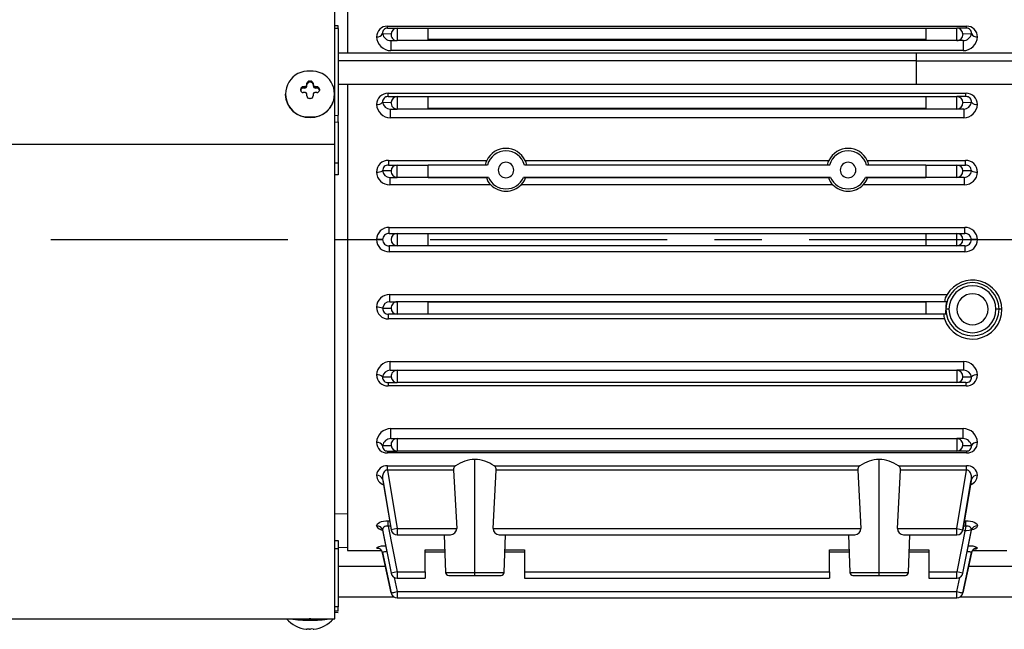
# Model space of a CAD drawing. Header units: inches. Extents: x 0 to 33, y 0 to 25.5.
# Tile 3 of 12: x 5.8 to 12, y 5 to 8.9. Entities that reach past the tile are written whole.
import ezdxf

# ---------------------------------------------------------------- set-up
doc = ezdxf.new("R2010")
doc.units = ezdxf.units.IN
doc.header["$LTSCALE"] = 3
doc.header["$MEASUREMENT"] = 0
doc.linetypes.add('CENTERX2', pattern=[0.8, 0.5, -0.1, 0.1, -0.1])
doc.layers.add('CENTER', color=40, linetype='CENTERX2')
doc.layers.add('DIMENSIONS', color=140, linetype='Continuous', lineweight=25)
doc.styles.add('SLDTEXTSTYLE0', font='TXT', dxfattribs={"width": 0.7})
doc.dimstyles.new('SLDDIMSTYLE2', dxfattribs={"dimtxt": 0.208333, "dimasz": 0.39, "dimexe": 0, "dimexo": 0.0625, "dimgap": 0.052083, "dimtad": 0, "dimtih": 1, "dimtoh": 1, "dimrnd": 1e-09, "dimzin": 12, "dimdsep": 46, "dimtxsty": 'SLDTEXTSTYLE0', "dimsah": 1, "dimcen": 0.09, "dimadec": 0, "dimazin": 3, "dimtfac": 1, "dimtofl": 0, "dimtmove": 0, "dimatfit": 3, "dimfxl": 0, "dimfrac": 2, "dimtolj": 1, "dimtzin": 12, "dimarcsym": 0})

# ---------------------------------------------------------------- blocks, each defined once
blk = doc.blocks.new('_D_4')
at = {"layer": 'DIMENSIONS'}
for p, q in [((3.7703, 9.9847), (3.7703, 14.5291)), ((14.0065, 10.3977), (14.0065, 14.5291)), ((3.7703, 14.1541), (8.2098, 14.1541)), ((8.4921, 14.1537), (8.4222, 14.1537)), ((8.4222, 14.1537), (8.4222, 13.8224)), ((9.2847, 14.1537), (9.3547, 14.1537)), ((9.3547, 14.1537), (9.3547, 13.8224)), ((14.0065, 14.1541), (9.567, 14.1541)), ((8.4222, 13.8224), (8.4921, 13.8224)), ((9.3547, 13.8224), (9.2847, 13.8224)), ((14.0065, 7.8596), (14.0065, 10.2177)), ((3.7703, 9.3081), (3.7703, 9.8047))]:
    blk.add_line(p, q, dxfattribs=at)
for points in [[(3.7703, 14.1541), (4.1603, 14.0941), (4.1603, 14.2141)], [(14.0065, 14.1541), (13.6165, 14.2141), (13.6165, 14.0941)]]:
    blk.add_solid(points, dxfattribs=at)
at = {"layer": 'DIMENSIONS', "char_height": 0.20833, "attachment_point": 1, "style": 'SLDTEXTSTYLE0'}
for s, insert in [('10.24', (8.4921, 14.4689)), ('260.0', (8.4921, 14.0909))]:
    blk.add_mtext(s, dxfattribs=dict(at, insert=insert))

msp = doc.modelspace()

# ---------------------------------------------------------------- linework, layer by layer
for p, q in [((7.786, 8.0944), (7.786, 9.8947)), ((7.8648, 9.4616), (7.8648, 8.6742)), ((7.8057, 8.8467), (7.786, 8.8466)), ((7.8057, 8.8303), (7.786, 8.8301)), ((7.8057, 8.8303), (7.8057, 8.8462)), ((7.8057, 8.8303), (7.8057, 8.2805)), ((8.0879, 8.7976), (8.1416, 8.797)), ((8.1186, 8.844), (11.7842, 8.844)), ((8.1186, 8.8317), (8.1186, 8.844)), ((8.1186, 8.8317), (8.1801, 8.8317)), ((8.1801, 8.8317), (8.1801, 8.7529)), ((8.1801, 8.8317), (8.3766, 8.8317)), ((8.3766, 8.76), (8.3766, 8.8317)), ((8.3766, 8.8317), (11.5262, 8.8317)), ((11.5262, 8.8317), (11.5262, 8.76)), ((11.5262, 8.8317), (11.7226, 8.8317)), ((11.7226, 8.7529), (11.7226, 8.8317)), ((11.7842, 8.8317), (11.7226, 8.8317)), ((11.7612, 8.797), (11.8148, 8.7976)), ((11.7612, 8.797), (11.7614, 8.7923)), ((11.7842, 8.8317), (11.7842, 8.844)), ((8.1403, 8.7529), (8.1801, 8.7529)), ((8.1403, 8.7529), (8.1403, 8.6896)), ((11.7226, 8.7529), (8.1801, 8.7529)), ((11.5262, 8.76), (8.3766, 8.76)), ((11.7625, 8.7529), (11.7226, 8.7529)), ((11.7625, 8.7529), (11.7625, 8.6896)), ((11.4671, 8.6742), (7.8057, 8.6742)), ((11.7625, 8.6896), (8.1403, 8.6896)), ((12.1168, 8.6742), (11.4671, 8.6742)), ((11.4671, 8.625), (11.4671, 8.6742)), ((11.4671, 8.625), (7.8057, 8.625)), ((11.4671, 8.4773), (11.4671, 8.625)), ((11.4671, 8.625), (12.1168, 8.625)), ((7.6089, 8.4764), (7.6089, 8.483)), ((7.6089, 8.4675), (7.6089, 8.4764)), ((7.6246, 8.4963), (7.6325, 8.4963)), ((7.6246, 8.4893), (7.6246, 8.4963)), ((7.6325, 8.4893), (7.6246, 8.4893)), ((7.6325, 8.4893), (7.6325, 8.4963)), ((7.6482, 8.483), (7.6482, 8.4764)), ((7.6482, 8.4764), (7.6482, 8.4675)), ((7.8057, 8.4773), (11.4671, 8.4773)), ((7.8648, 8.4773), (7.8648, 7.4931)), ((11.4671, 8.4773), (12.1168, 8.4773)), ((7.4711, 8.4151), (7.4711, 8.4121)), ((7.5695, 8.4381), (7.5695, 8.4454)), ((7.5853, 8.4529), (7.5853, 8.4612)), ((7.5931, 8.4529), (7.5853, 8.4529)), ((7.5931, 8.4618), (7.5931, 8.4529)), ((7.664, 8.4529), (7.664, 8.4618)), ((7.6719, 8.4529), (7.664, 8.4529)), ((7.6719, 8.4612), (7.6719, 8.4529)), ((7.6876, 8.4454), (7.6876, 8.4381)), ((7.786, 8.4121), (7.786, 8.4151)), ((8.1223, 8.4194), (11.7805, 8.4194)), ((8.1223, 8.3986), (8.1223, 8.4194)), ((11.7805, 8.3986), (11.7805, 8.4194)), ((7.6089, 8.403), (7.6089, 8.4109)), ((7.6325, 8.3872), (7.6246, 8.3872)), ((7.6482, 8.4109), (7.6482, 8.403)), ((8.0879, 8.3628), (8.1416, 8.3624)), ((8.1223, 8.3986), (8.1801, 8.3986)), ((8.1801, 8.3986), (8.1801, 8.3199)), ((8.1801, 8.3986), (8.3766, 8.3986)), ((8.3766, 8.3228), (8.3766, 8.3986)), ((8.3766, 8.3986), (11.5262, 8.3986)), ((11.5262, 8.3986), (11.5262, 8.3228)), ((11.5262, 8.3986), (11.7226, 8.3986)), ((11.7226, 8.3199), (11.7226, 8.3986)), ((11.7805, 8.3986), (11.7226, 8.3986)), ((11.7612, 8.3624), (11.8148, 8.3628)), ((11.7612, 8.3624), (11.7613, 8.3592)), ((8.1368, 8.3199), (8.1801, 8.3199)), ((8.1368, 8.3199), (8.1368, 8.265)), ((11.7226, 8.3199), (8.1801, 8.3199)), ((11.5262, 8.3228), (8.3766, 8.3228)), ((11.766, 8.3199), (11.7226, 8.3199)), ((11.766, 8.3199), (11.766, 8.265)), ((7.6286, 8.2666), (7.6286, 8.2696)), ((7.786, 8.28), (7.8057, 8.2805)), ((7.786, 8.2376), (7.8057, 8.2381)), ((7.8057, 8.2381), (7.8057, 8.2805)), ((7.8057, 8.2381), (7.8057, 7.9796)), ((11.766, 8.265), (8.1368, 8.265)), ((7.786, 8.0944), (4.1923, 8.0944)), ((7.786, 5.0915), (7.786, 8.0944)), ((7.786, 7.9791), (7.8057, 7.9796)), ((7.8057, 7.9796), (7.8057, 7.9044)), ((8.126, 7.9949), (8.7473, 7.9949)), ((8.126, 7.9949), (8.126, 7.9655)), ((8.9902, 7.9949), (10.9126, 7.9949)), ((11.1555, 7.9949), (11.7768, 7.9949)), ((11.7768, 7.9655), (11.7768, 7.9949)), ((8.1416, 7.9277), (8.0879, 7.9279)), ((8.126, 7.9655), (8.1801, 7.9655)), ((8.1801, 7.8868), (8.1801, 7.9655)), ((8.1801, 7.9655), (8.3766, 7.9655)), ((8.3766, 7.8875), (8.3766, 7.9655)), ((8.7522, 7.9655), (8.3766, 7.9655)), ((10.9176, 7.9655), (8.9852, 7.9655)), ((11.5262, 7.9655), (11.1506, 7.9655)), ((11.5262, 7.9655), (11.5262, 7.8875)), ((11.5262, 7.9655), (11.7226, 7.9655)), ((11.7226, 7.8868), (11.7226, 7.9655)), ((11.7226, 7.9655), (11.7768, 7.9655)), ((11.8148, 7.9279), (11.7612, 7.9277)), ((11.7612, 7.9277), (11.7612, 7.9261)), ((7.8057, 7.9044), (7.786, 7.9039)), ((8.1332, 7.8868), (8.1801, 7.8868)), ((8.1332, 7.8868), (8.1332, 7.8405)), ((8.7579, 7.8868), (8.1801, 7.8868)), ((8.3766, 7.8875), (8.7581, 7.8875)), ((8.7579, 7.8868), (8.7581, 7.8875)), ((8.9794, 7.8875), (10.9234, 7.8875)), ((8.9794, 7.8875), (8.9795, 7.8868)), ((10.9233, 7.8868), (8.9795, 7.8868)), ((10.9233, 7.8868), (10.9234, 7.8875)), ((11.1447, 7.8875), (11.5262, 7.8875)), ((11.1447, 7.8875), (11.1449, 7.8868)), ((11.7226, 7.8868), (11.1449, 7.8868)), ((11.7696, 7.8868), (11.7226, 7.8868)), ((11.7696, 7.8868), (11.7696, 7.8405)), ((8.7723, 7.8405), (8.1332, 7.8405)), ((10.9376, 7.8405), (8.9652, 7.8405)), ((11.7696, 7.8405), (11.1305, 7.8405)), ((8.1296, 7.5703), (11.7732, 7.5703)), ((8.1296, 7.5324), (8.1296, 7.5703)), ((11.7732, 7.5324), (11.7732, 7.5703)), ((7.8648, 7.4931), (8.0494, 7.4931)), ((7.8648, 7.4931), (7.8648, 5.5246)), ((8.0879, 7.4931), (8.0494, 7.4931)), ((8.1296, 7.5324), (8.1801, 7.5324)), ((8.1801, 7.5324), (8.1801, 7.4537)), ((8.1801, 7.5324), (8.3766, 7.5324)), ((8.3766, 7.4537), (8.3766, 7.5324)), ((8.3766, 7.5324), (11.5262, 7.5324)), ((11.5262, 7.5324), (11.7226, 7.5324)), ((11.5262, 7.5324), (11.5262, 7.4537)), ((11.7226, 7.4537), (11.7226, 7.5324)), ((11.7226, 7.5324), (11.7732, 7.5324)), ((11.8534, 7.4931), (11.8148, 7.4931)), ((11.8534, 7.4931), (12.038, 7.4931)), ((8.1801, 7.4537), (8.1296, 7.4537)), ((8.1296, 7.4537), (8.1296, 7.4159)), ((8.3766, 7.4537), (8.1801, 7.4537)), ((11.5262, 7.4537), (8.3766, 7.4537)), ((11.7226, 7.4537), (11.5262, 7.4537)), ((11.7732, 7.4537), (11.7226, 7.4537)), ((11.7732, 7.4537), (11.7732, 7.4159)), ((11.7732, 7.4159), (8.1296, 7.4159)), ((8.1332, 7.0994), (8.1332, 7.1457)), ((8.1332, 7.1457), (11.6612, 7.1457)), ((8.0879, 7.0582), (8.1416, 7.0584)), ((8.1332, 7.0994), (8.1801, 7.0994)), ((8.1801, 7.0994), (8.1801, 7.0206)), ((11.6564, 7.0994), (8.1801, 7.0994)), ((8.3766, 7.0987), (11.5262, 7.0987)), ((8.3766, 7.0206), (8.3766, 7.0987)), ((11.5262, 7.0987), (11.5262, 7.0206)), ((11.6532, 7.0524), (11.6519, 7.0524)), ((11.6728, 7.0524), (11.6532, 7.0524)), ((11.9898, 7.0524), (11.9701, 7.0524)), ((12.0079, 7.0524), (11.9898, 7.0524)), ((8.1801, 7.0206), (8.126, 7.0206)), ((8.126, 6.9913), (8.126, 7.0206)), ((11.6445, 6.9913), (8.126, 6.9913)), ((8.3766, 7.0206), (8.1801, 7.0206)), ((11.5262, 7.0206), (8.3766, 7.0206)), ((11.6528, 7.0206), (11.5262, 7.0206)), ((8.1368, 6.7211), (11.766, 6.7211)), ((8.1368, 6.6663), (8.1368, 6.7211)), ((11.766, 6.6663), (11.766, 6.7211)), ((8.0879, 6.6234), (8.1416, 6.6238)), ((8.1368, 6.6663), (8.1801, 6.6663)), ((8.1801, 6.6663), (8.1801, 6.5876)), ((8.1801, 6.6663), (11.7226, 6.6663)), ((11.7226, 6.6663), (11.7226, 6.5876)), ((11.766, 6.6663), (11.7226, 6.6663)), ((11.7612, 6.6238), (11.7613, 6.6269)), ((11.7612, 6.6238), (11.8148, 6.6234)), ((8.1223, 6.5876), (8.1801, 6.5876)), ((8.1223, 6.5876), (8.1223, 6.5667)), ((11.7805, 6.5667), (8.1223, 6.5667)), ((11.7226, 6.5876), (8.1801, 6.5876)), ((11.7805, 6.5876), (11.7226, 6.5876)), ((11.7805, 6.5876), (11.7805, 6.5667)), ((8.1403, 6.2965), (11.7625, 6.2965)), ((8.1403, 6.2332), (8.1403, 6.2965)), ((11.7625, 6.2332), (11.7625, 6.2965)), ((8.1403, 6.2332), (8.1801, 6.2332)), ((8.1801, 6.2332), (8.1801, 6.1545)), ((8.1801, 6.2332), (11.7226, 6.2332)), ((11.7226, 6.2332), (11.7226, 6.1545)), ((11.7625, 6.2332), (11.7226, 6.2332)), ((8.0879, 6.1885), (8.1416, 6.1891)), ((11.7612, 6.1891), (11.7614, 6.1939)), ((11.7612, 6.1891), (11.8148, 6.1885)), ((8.1186, 6.1545), (8.1801, 6.1545)), ((8.1186, 6.1545), (8.1186, 6.1421)), ((11.7842, 6.1421), (8.1186, 6.1421)), ((11.7226, 6.1545), (8.1801, 6.1545)), ((11.7842, 6.1545), (11.7226, 6.1545)), ((11.7842, 6.1545), (11.7842, 6.1421)), ((8.1186, 6.0613), (8.5502, 6.0613)), ((8.1186, 6.0327), (8.1186, 6.0613)), ((8.6719, 5.3861), (8.6719, 6.1006)), ((8.7936, 6.0613), (11.1092, 6.0613)), ((11.2309, 5.3861), (11.2309, 6.1006)), ((11.3526, 6.0613), (11.7842, 6.0613)), ((11.7842, 6.0327), (11.7842, 6.0613)), ((8.5361, 6.0327), (8.1186, 6.0327)), ((8.1186, 6.0327), (8.1801, 5.6633)), ((8.5361, 6.0327), (8.5568, 5.6633)), ((8.7869, 5.6633), (8.8077, 6.0327)), ((11.0951, 6.0327), (8.8077, 6.0327)), ((11.0951, 6.0327), (11.1159, 5.6633)), ((11.346, 5.6633), (11.3667, 6.0327)), ((11.7842, 6.0327), (11.3667, 6.0327)), ((11.7226, 5.6633), (11.7842, 6.0327)), ((8.0879, 5.9775), (8.1416, 5.6566)), ((8.0879, 5.9775), (8.0913, 5.9605)), ((8.0908, 5.9604), (8.1417, 5.6567)), ((11.7611, 5.6567), (11.812, 5.9604)), ((11.8148, 5.9775), (11.7612, 5.6566)), ((11.8115, 5.9605), (11.8148, 5.9775)), ((7.786, 5.7591), (7.8648, 5.7567)), ((8.1231, 5.6779), (8.1231, 5.7135)), ((8.1231, 5.7135), (8.1321, 5.7135)), ((8.1231, 5.6779), (8.1801, 5.3887)), ((8.1381, 5.6779), (8.1231, 5.6779)), ((11.7797, 5.6779), (11.7226, 5.3887)), ((11.7797, 5.6779), (11.7647, 5.6779)), ((11.7707, 5.7135), (11.7797, 5.7135)), ((11.7797, 5.6779), (11.7797, 5.7135)), ((8.0879, 5.6529), (8.1416, 5.3811)), ((8.0879, 5.6529), (8.0905, 5.6455)), ((8.0897, 5.6453), (8.142, 5.3811)), ((8.1418, 5.6567), (8.1415, 5.6566)), ((8.1801, 5.6633), (8.1416, 5.6566)), ((8.1801, 5.6633), (8.5568, 5.6633)), ((8.1801, 5.6633), (8.1801, 5.624)), ((8.1801, 5.624), (8.5185, 5.624)), ((8.4782, 5.624), (8.4865, 5.3861)), ((8.7869, 5.6633), (11.1159, 5.6633)), ((8.8253, 5.624), (11.0776, 5.624)), ((8.8572, 5.3861), (8.8655, 5.624)), ((11.0373, 5.624), (11.0456, 5.3861)), ((11.346, 5.6633), (11.7226, 5.6633)), ((11.3844, 5.624), (11.7226, 5.624)), ((11.4163, 5.3861), (11.4246, 5.624)), ((11.7226, 5.6633), (11.7612, 5.6566)), ((11.7226, 5.624), (11.7226, 5.6633)), ((11.7608, 5.3811), (11.8131, 5.6453)), ((11.761, 5.6567), (11.7613, 5.6566)), ((11.7612, 5.3811), (11.8148, 5.6529)), ((11.8123, 5.6455), (11.8148, 5.6529)), ((7.786, 5.5882), (7.8057, 5.5875)), ((7.8057, 5.5875), (7.8057, 5.5347)), ((7.8057, 5.5347), (7.786, 5.5354)), ((7.8057, 5.5463), (7.8648, 5.5443)), ((7.8057, 5.5347), (7.8057, 5.1674)), ((7.8648, 5.5246), (8.0818, 5.5246)), ((8.0876, 5.512), (8.1416, 5.2559)), ((8.1416, 5.2559), (8.0879, 5.5105)), ((8.3569, 5.529), (8.4815, 5.529)), ((8.3569, 5.3887), (8.3569, 5.529)), ((8.482, 5.514), (8.3569, 5.514)), ((8.9868, 5.514), (8.8617, 5.514)), ((8.8622, 5.529), (8.9868, 5.529)), ((8.9868, 5.529), (8.9868, 5.3887)), ((10.916, 5.529), (11.0406, 5.529)), ((10.916, 5.3887), (10.916, 5.529)), ((11.0411, 5.514), (10.916, 5.514)), ((11.5459, 5.514), (11.4208, 5.514)), ((11.4213, 5.529), (11.5459, 5.529)), ((11.5459, 5.529), (11.5459, 5.3887)), ((11.7612, 5.2559), (11.8152, 5.512)), ((11.8148, 5.5105), (11.7612, 5.2559)), ((11.821, 5.5246), (12.038, 5.5246)), ((7.8057, 5.4261), (8.1057, 5.4261)), ((11.7971, 5.4261), (12.1168, 5.4261)), ((8.1801, 5.3887), (8.1416, 5.3811)), ((8.1801, 5.3887), (8.3569, 5.3887)), ((8.1801, 5.3887), (8.1801, 5.3494)), ((8.3569, 5.3887), (8.3569, 5.3494)), ((8.4865, 5.3861), (8.6719, 5.3861)), ((8.5062, 5.3671), (8.6719, 5.3671)), ((8.6719, 5.3671), (8.6719, 5.3861)), ((8.6719, 5.3861), (8.8572, 5.3861)), ((8.6719, 5.3671), (8.8376, 5.3671)), ((8.9868, 5.3887), (10.916, 5.3887)), ((8.9868, 5.3887), (8.9868, 5.3494)), ((10.916, 5.3887), (10.916, 5.3494)), ((11.0456, 5.3861), (11.2309, 5.3861)), ((11.0652, 5.3671), (11.2309, 5.3671)), ((11.2309, 5.3671), (11.2309, 5.3861)), ((11.2309, 5.3861), (11.4163, 5.3861)), ((11.2309, 5.3671), (11.3966, 5.3671)), ((11.5459, 5.3887), (11.7226, 5.3887)), ((11.5459, 5.3887), (11.5459, 5.3494)), ((11.7612, 5.3811), (11.7226, 5.3887)), ((11.7226, 5.3494), (11.7226, 5.3887)), ((8.1611, 5.3543), (8.1801, 5.2641)), ((8.1801, 5.3494), (8.3569, 5.3494)), ((8.9868, 5.3494), (10.916, 5.3494)), ((11.5459, 5.3494), (11.7226, 5.3494)), ((11.7226, 5.2641), (11.7417, 5.3543)), ((8.1801, 5.2641), (11.7226, 5.2641)), ((8.1801, 5.2641), (8.1801, 5.2247)), ((11.7226, 5.2247), (11.7226, 5.2641)), ((8.1617, 5.2293), (7.8057, 5.2293)), ((8.1801, 5.2247), (11.7226, 5.2247)), ((12.1168, 5.2293), (11.7411, 5.2293)), ((7.8057, 5.1674), (7.786, 5.1681)), ((7.8057, 5.1402), (7.786, 5.141)), ((7.786, 5.1336), (7.8057, 5.1329)), ((7.8057, 5.1402), (7.8057, 5.1674)), ((4.1923, 5.0915), (7.786, 5.0915)), ((7.6286, 5.0915), (7.6238, 5.0915)), ((7.6286, 5.0837), (7.6286, 5.0915)), ((7.6334, 5.0915), (7.6286, 5.0915)), ((7.6089, 5.0257), (7.6089, 5.0263)), ((7.6246, 5.0275), (7.6325, 5.0275)), ((7.6482, 5.0263), (7.6482, 5.0257))]:
    msp.add_line(p, q)
at = {"flags": 128}
for points in [[(8.9652, 7.8405), (8.9779, 7.8558), (8.9851, 7.8675), (8.9899, 7.878), (8.992, 7.8843), (8.9923, 7.8867), (8.9922, 7.8868)], [(11.1305, 7.8405), (11.1433, 7.8558), (11.1505, 7.8675), (11.1553, 7.878), (11.1574, 7.8843), (11.1577, 7.8867), (11.1576, 7.8868)], [(8.1186, 6.0327), (8.1146, 6.0329), (8.1107, 6.0324), (8.1036, 6.0292), (8.0977, 6.0234), (8.0933, 6.0159), (8.0883, 5.9976), (8.0879, 5.9775)], [(11.8148, 5.9775), (11.8145, 5.9976), (11.8095, 6.0158), (11.8051, 6.0234), (11.7992, 6.0292), (11.7958, 6.0311), (11.7921, 6.0324), (11.7882, 6.0329), (11.7842, 6.0327)], [(8.0494, 5.6816), (8.0546, 5.6933), (8.0699, 5.7037), (8.0811, 5.7078), (8.094, 5.7109), (8.1081, 5.7128), (8.1231, 5.7135)], [(8.1231, 5.6779), (8.1153, 5.6786), (8.1081, 5.678), (8.1017, 5.6761), (8.0963, 5.673), (8.0922, 5.6689), (8.0895, 5.664), (8.0879, 5.6529)], [(11.8534, 5.6816), (11.8468, 5.6687), (11.8282, 5.6581), (11.8003, 5.6509), (11.7838, 5.649), (11.7667, 5.6484)], [(11.7797, 5.7135), (11.7946, 5.7128), (11.8087, 5.7109), (11.8216, 5.7078), (11.8328, 5.7037), (11.8482, 5.6933), (11.8534, 5.6816)], [(11.8148, 5.6529), (11.8133, 5.664), (11.8106, 5.6689), (11.8064, 5.673), (11.8011, 5.6761), (11.7947, 5.678), (11.7874, 5.6786), (11.7797, 5.6779)], [(8.0704, 5.5354), (8.056, 5.5376), (8.0511, 5.5394), (8.0494, 5.5414)], [(8.1154, 5.5156), (8.112, 5.516), (8.1051, 5.5162), (8.099, 5.5159), (8.0941, 5.5151), (8.0906, 5.5139), (8.0885, 5.5123), (8.0879, 5.5105)], [(11.8148, 5.5105), (11.8143, 5.5123), (11.8122, 5.5139), (11.8086, 5.5151), (11.8038, 5.5159), (11.7977, 5.5162), (11.7908, 5.516), (11.7874, 5.5156)], [(8.1416, 5.2559), (8.1446, 5.2566), (8.1482, 5.2573), (8.1532, 5.2584), (8.1586, 5.2595), (8.1662, 5.2611), (8.1801, 5.2641)], [(11.7226, 5.2641), (11.7366, 5.2611), (11.7442, 5.2595), (11.7496, 5.2584), (11.7546, 5.2573), (11.7582, 5.2566), (11.7612, 5.2559)]]:
    msp.add_lwpolyline(points, dxfattribs=at)
for centre, radius, start, end in [((8.1162, 8.7773), 0.0668, 87.94558, 179.97551), ((8.0535, 8.8161), 0.0391, 263.96453, 331.72914), ((8.1169, 8.8024), 0.0293, 86.64301, 189.28059), ((8.1415, 8.8073), 0.0544, 190.28228, 268.73508), ((8.1805, 8.7921), 0.0392, 172.74061, 269.50506), ((8.1804, 8.7927), 0.039, 90.35968, 173.56924), ((11.7224, 8.7927), 0.039, 6.43076, 89.64032), ((11.7224, 8.792), 0.0391, 270.42223, 0.42556), ((11.7612, 8.8074), 0.0545, 271.32405, 349.6586), ((11.7866, 8.7773), 0.0668, 0.02565, 92.05326), ((11.7859, 8.8023), 0.0294, 350.76293, 93.31346), ((11.8493, 8.8161), 0.0391, 208.27086, 276.03547), ((8.1407, 8.781), 0.0913, 182.30914, 269.74942), ((11.7621, 8.781), 0.0914, 270.25184, 357.6896), ((7.6193, 8.4151), 0.1458, 86.35059, 273.64941), ((7.6378, 8.4151), 0.1458, 266.35059, 93.64941), ((7.5931, 8.4777), 0.0158, 270.06046, 355.40796), ((7.6238, 8.4814), 0.015, 86.76885, 173.58152), ((7.6241, 8.4741), 0.0152, 87.8239, 177.64451), ((7.6337, 8.4818), 0.0146, 4.91171, 94.73792), ((7.6331, 8.4741), 0.0152, 2.35549, 92.1761), ((7.6643, 8.478), 0.0162, 185.69332, 268.83826), ((7.5863, 8.4444), 0.0168, 93.64041, 176.5561), ((7.5847, 8.4377), 0.0152, 87.8239, 177.64451), ((7.5832, 8.4384), 0.0137, 181.24712, 278.40252), ((7.6272, 7.9775), 0.4855, 94.02487, 94.95697), ((7.6272, 7.9412), 0.4855, 94.02487, 94.95697), ((7.5937, 8.4681), 0.0152, 267.8239, 357.64451), ((7.5944, 8.411), 0.0145, 359.66148, 94.8701), ((7.6634, 8.4681), 0.0152, 182.35549, 272.1761), ((7.6627, 8.411), 0.0145, 85.06081, 180.40761), ((7.6299, 7.9775), 0.4855, 85.04303, 85.97513), ((7.6299, 7.9412), 0.4855, 85.04303, 85.97513), ((7.671, 8.4446), 0.0166, 2.71041, 87.09307), ((7.6724, 8.4377), 0.0152, 2.35549, 92.1761), ((7.6737, 8.4386), 0.0139, 262.28402, 358.06634), ((8.1202, 8.3487), 0.0708, 88.31553, 179.54856), ((11.7826, 8.3487), 0.0708, 0.45409, 91.68182), ((7.6228, 8.4184), 0.1518, 182.35549, 272.1761), ((7.6246, 8.4029), 0.0157, 179.6592, 270.14428), ((7.6343, 8.4184), 0.1518, 267.8239, 357.64451), ((7.6326, 8.4029), 0.0157, 269.75835, 0.43817), ((8.0552, 8.3942), 0.0454, 262.65706, 316.14646), ((8.1207, 8.3657), 0.0329, 87.17915, 185.16584), ((8.1371, 8.3694), 0.0496, 187.6874, 269.66611), ((8.1806, 8.3589), 0.0391, 174.92388, 269.39688), ((8.1805, 8.3597), 0.0389, 90.48816, 175.98723), ((11.7223, 8.3597), 0.0389, 4.01277, 89.51184), ((11.7223, 8.3589), 0.039, 270.54142, 0.53937), ((11.7658, 8.3694), 0.0495, 270.28711, 352.35938), ((11.7821, 8.3657), 0.0329, 354.84284, 92.81217), ((11.8476, 8.3942), 0.0454, 223.85354, 277.34294), ((8.1364, 8.352), 0.087, 181.86343, 270.24722), ((11.7662, 8.3522), 0.0872, 269.8532, 358.03615), ((8.8687, 7.9357), 0.1351, 25.95246, 154.04754), ((8.8687, 7.9352), 0.1204, 14.5768, 165.4232), ((11.0341, 7.9357), 0.1351, 25.95246, 154.04754), ((11.0341, 7.9352), 0.1204, 14.5768, 165.4232), ((8.124, 7.9204), 0.0745, 88.44014, 179.39651), ((8.8019, 7.9627), 0.0634, 149.54605, 177.45665), ((8.8687, 7.9337), 0.0492, 0, 180), ((8.9283, 7.9606), 0.0707, 4.00971, 28.98759), ((10.9673, 7.9627), 0.0634, 149.54605, 177.45665), ((11.0341, 7.9337), 0.0492, 360, 180), ((11.0937, 7.9606), 0.0707, 4.00971, 28.98759), ((11.779, 7.9205), 0.0744, 0.50975, 91.6536), ((8.0563, 7.9952), 0.0744, 264.74392, 295.23031), ((8.1317, 7.9227), 0.0823, 181.09425, 271.05303), ((8.1243, 7.9292), 0.0364, 87.39789, 181.93076), ((8.1327, 7.9316), 0.0449, 184.74516, 270.6994), ((8.1805, 7.9266), 0.0389, 90.58394, 178.33577), ((8.1806, 7.9258), 0.039, 177.13111, 269.35119), ((8.8687, 7.9337), 0.0492, 180, 0), ((11.0341, 7.9337), 0.0492, 180, 360), ((11.7223, 7.9266), 0.0389, 1.66423, 89.41606), ((11.7222, 7.9257), 0.039, 270.61404, 0.60565), ((11.7701, 7.9316), 0.0449, 269.30204, 355.2534), ((11.7708, 7.9231), 0.0826, 269.17466, 358.67807), ((11.7781, 7.9288), 0.0367, 358.5887, 92.08265), ((11.8465, 7.9952), 0.0744, 244.76969, 275.25608), ((8.8277, 7.9039), 0.0843, 191.75116, 228.86752), ((8.8687, 7.9348), 0.1203, 203.16094, 336.83906), ((10.9931, 7.9039), 0.0843, 191.75116, 228.86752), ((11.0341, 7.9348), 0.1203, 203.16094, 336.83906), ((8.8687, 7.935), 0.135, 224.41643, 315.58357), ((11.0341, 7.935), 0.135, 224.41643, 315.58357), ((8.1278, 7.4919), 0.0784, 88.67097, 179.16315), ((11.775, 7.4919), 0.0784, 0.83723, 91.32864), ((8.1278, 7.4942), 0.0784, 180.83723, 271.32864), ((8.1282, 7.4922), 0.0403, 88.05834, 178.70248), ((8.1282, 7.494), 0.0403, 181.29882, 271.94036), ((8.1808, 7.4931), 0.0394, 91.01872, 268.98128), ((11.7219, 7.4931), 0.0394, 271.01872, 88.98128), ((11.7746, 7.4922), 0.0403, 1.29882, 91.94036), ((11.7746, 7.494), 0.0403, 268.05834, 358.70248), ((11.775, 7.4942), 0.0784, 268.67097, 359.16315), ((11.8215, 7.0506), 0.1864, 0.54592, 149.33666), ((11.8215, 7.0524), 0.1683, 0, 180), ((11.8215, 7.0524), 0.1486, 0, 180), ((8.132, 7.0631), 0.0826, 89.17466, 178.67807), ((11.7376, 7.0913), 0.0938, 144.57114, 175.06639), ((11.8215, 7.0524), 0.0984, 0, 180), ((8.0563, 6.991), 0.0744, 64.76969, 95.25608), ((8.1238, 7.0657), 0.0744, 180.50975, 271.6536), ((8.1327, 7.0545), 0.0449, 89.30204, 175.2534), ((8.1246, 7.0573), 0.0367, 178.5887, 272.08265), ((8.1806, 7.0604), 0.039, 90.64881, 182.86889), ((8.1805, 7.0596), 0.0389, 181.66423, 269.41606), ((11.8215, 7.0497), 0.1864, 198.24571, 0.84298), ((11.7144, 7.0384), 0.0641, 167.33433, 196.0642), ((11.8473, 7.0573), 0.1955, 167.56073, 181.425), ((11.8215, 7.0524), 0.1683, 180, 0), ((11.8215, 7.0524), 0.1486, 180, 0), ((11.8215, 7.0524), 0.0984, 180, 0), ((11.7108, 7.0189), 0.0718, 178.64414, 202.63917), ((8.1366, 6.634), 0.0872, 89.8532, 178.03615), ((11.7664, 6.6341), 0.087, 1.86343, 90.24722), ((8.0552, 6.5919), 0.0454, 43.85354, 97.34294), ((8.1202, 6.6375), 0.0708, 180.45409, 271.68182), ((8.1207, 6.6204), 0.0329, 174.84284, 272.81217), ((8.137, 6.6168), 0.0495, 90.28711, 172.35938), ((8.1806, 6.6272), 0.0391, 90.60312, 185.07612), ((8.1805, 6.6265), 0.0389, 184.01277, 269.51184), ((11.7223, 6.6273), 0.039, 359.46063, 89.45858), ((11.7223, 6.6265), 0.0389, 270.48816, 355.98723), ((11.7657, 6.6167), 0.0496, 7.6874, 89.66611), ((11.7826, 6.6375), 0.0708, 268.31553, 359.54856), ((11.7821, 6.6204), 0.0329, 267.17915, 5.16584), ((11.8476, 6.5919), 0.0454, 82.65706, 136.14646), ((8.1407, 6.2052), 0.0914, 90.25184, 177.6896), ((11.7621, 6.2052), 0.0913, 2.30914, 89.74942), ((8.1416, 6.1787), 0.0545, 91.32405, 169.6586), ((8.1805, 6.1941), 0.0392, 90.49494, 187.25939), ((11.7224, 6.1942), 0.0391, 359.57444, 89.57777), ((11.7613, 6.1788), 0.0544, 10.28228, 88.73508), ((8.0535, 6.17), 0.0391, 28.27086, 96.03547), ((8.1162, 6.2089), 0.0668, 180.02565, 272.05326), ((8.1169, 6.1838), 0.0294, 170.76293, 273.31346), ((8.1804, 6.1935), 0.039, 186.43076, 269.64032), ((11.7224, 6.1935), 0.039, 270.35968, 353.56924), ((11.7866, 6.2089), 0.0668, 267.94558, 359.97551), ((11.7859, 6.1838), 0.0293, 266.64301, 9.28059), ((11.8493, 6.17), 0.0391, 83.96453, 151.72914), ((8.1143, 5.9964), 0.065, 86.17339, 175.8198), ((8.5684, 6.0345), 0.0324, 124.32142, 183.30715), ((8.6726, 5.8902), 0.2104, 90.20152, 125.59425), ((8.6705, 5.8882), 0.2124, 54.58271, 89.62152), ((8.7752, 6.0345), 0.0325, 356.77557, 55.59586), ((11.1275, 6.0345), 0.0324, 124.32142, 183.30715), ((11.2317, 5.8902), 0.2104, 90.20152, 125.59425), ((11.2295, 5.8882), 0.2124, 54.58271, 89.62152), ((11.3343, 6.0345), 0.0325, 356.77557, 55.59586), ((11.7885, 5.9964), 0.065, 4.18332, 93.82349), ((8.0525, 5.9629), 0.0384, 22.37169, 94.55091), ((8.1191, 6.0057), 0.0699, 183.73799, 248.9764), ((11.7836, 6.0057), 0.0699, 291.02364, 356.26021), ((11.8503, 5.9629), 0.0384, 85.44909, 157.62831), ((8.0505, 5.6429), 0.0387, 14.99442, 91.62078), ((8.0913, 5.6991), 0.0453, 202.67255, 270.02146), ((11.8523, 5.6429), 0.0387, 88.37922, 165.00558), ((8.1801, 5.6633), 0.0394, 189.82814, 270), ((8.5172, 5.664), 0.0397, 271.93971, 359.01577), ((8.8266, 5.6636), 0.0396, 180.40729, 268.24053), ((11.0762, 5.664), 0.0397, 271.93971, 359.01577), ((11.3856, 5.6636), 0.0396, 180.40729, 268.24053), ((11.7226, 5.6633), 0.0394, 270, 350.17082), ((8.0958, 5.4542), 0.0988, 82.78813, 117.96973), ((11.807, 5.4541), 0.0989, 62.04833, 97.19088), ((8.0496, 5.5021), 0.0393, 12.30321, 90.17751), ((11.8532, 5.5021), 0.0393, 89.82249, 167.69679), ((11.8382, 5.5568), 0.0216, 258.82987, 314.45922), ((8.1801, 5.3887), 0.0394, 191.29495, 270), ((8.5062, 5.3868), 0.0197, 182, 270), ((8.8376, 5.3868), 0.0197, 270, 358), ((11.0652, 5.3868), 0.0197, 182, 270), ((11.3966, 5.3868), 0.0197, 270, 358), ((11.7226, 5.3887), 0.0394, 270, 348.7588), ((8.1801, 5.2641), 0.0394, 191.91702, 270), ((11.7226, 5.2641), 0.0394, 270, 348.72848), ((7.6286, 5.2213), 0.1969, 221.26799, 263.12991), ((7.6167, 5.8772), 0.7936, 261.90655, 270.85605), ((7.6404, 5.8772), 0.7936, 269.14395, 278.09345), ((7.6286, 5.2213), 0.1969, 276.72382, 318.73201), ((7.6075, 5.037), 0.0113, 257.47714, 276.99663), ((7.6204, 4.9785), 0.0491, 85.07515, 103.5699), ((7.6376, 4.9907), 0.0371, 73.39303, 97.96192), ((7.6495, 5.0382), 0.0125, 264.15207, 279.84422)]:
    msp.add_arc(centre, radius, start, end)
at = {"layer": 'CENTER'}
msp.add_line((3.5888, 7.4931), (14.0812, 7.4931), dxfattribs=at)

# ---------------------------------------------------------------- dimensions: what is measured, and where the dimension line sits
at = {"layer": 'DIMENSIONS'}
dim = msp.add_linear_dim(base=(14.0065, 14.1541), p1=(3.7703, 9.1581), p2=(14.0065, 7.7096), angle=0, dimstyle='SLDDIMSTYLE2', dxfattribs=at)
dim.commit()
dim.dimension.update_dxf_attribs({"geometry": '_D_4', "text_midpoint": (8.8884, 14.1541), "dimtype": 160})

doc.saveas('drawing.dxf')
